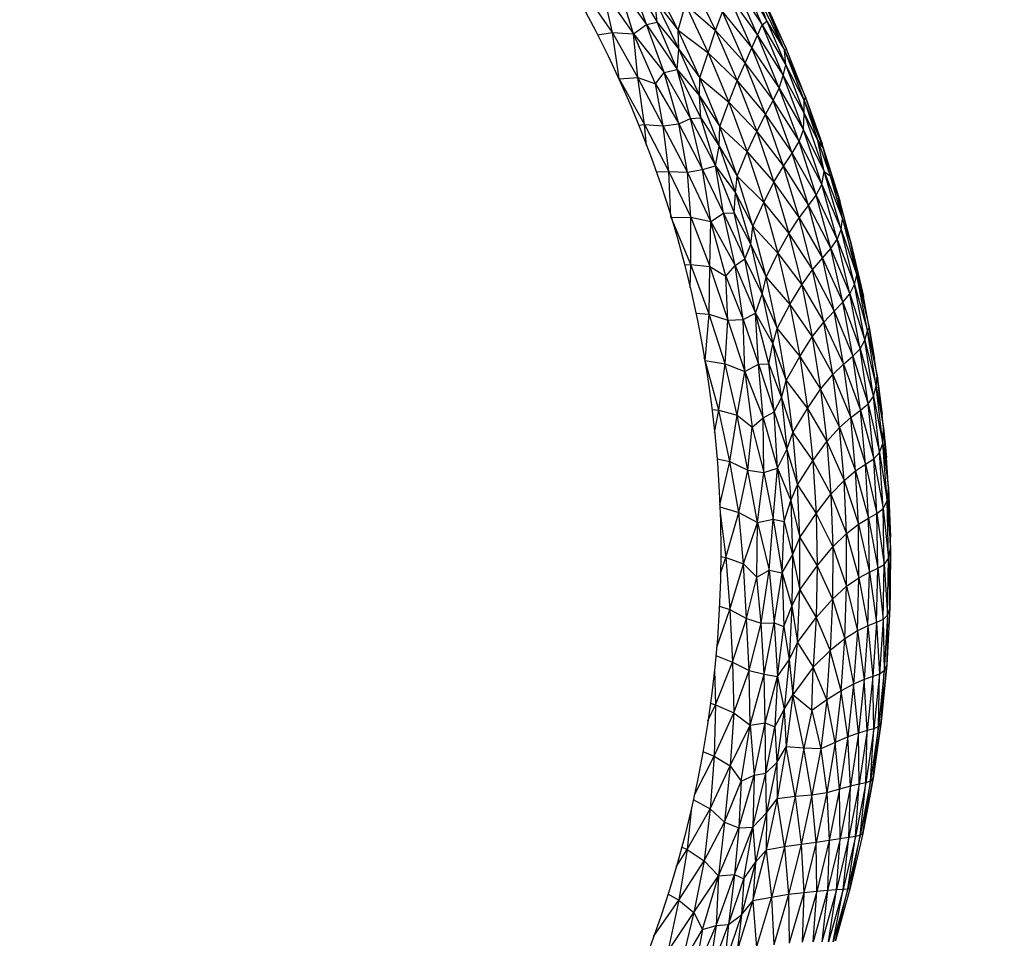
# Paper-space layout '_Inferior' of a CAD drawing. Header units: millimetres. Extents: x -213 to 187, y -200 to 200.
# Tile 13 of 15: x 23 to 105, y -31 to 45. Entities that reach past the tile are written whole.
import ezdxf

# ---------------------------------------------------------------- set-up
doc = ezdxf.new("R2010")
doc.units = ezdxf.units.MM

psp = doc.layouts.new('_Inferior')

# ---------------------------------------------------------------- linework, layer by layer
at = {"color": 7, "linetype": 'Continuous', "lineweight": 25}
for p, q in [((75.441, 44.882), (74.014, 48.891)), ((74.014, 48.891), (76.337, 45.09)), ((79.19, 48.546), (81.193, 44.371)), ((85.061, 44.853), (83.299, 48.972)), ((83.299, 48.972), (85.466, 45.156)), ((72.602, 44.22), (70.173, 47.754)), ((72.602, 44.22), (71.828, 47.72)), ((71.828, 47.72), (74.369, 44.099)), ((74.369, 44.099), (73.11, 48.103)), ((73.11, 48.103), (75.441, 44.882)), ((78.077, 44.423), (76.093, 48.325)), ((84.687, 43.992), (82.811, 48.258)), ((82.811, 48.258), (85.061, 44.853)), ((85.466, 45.156), (84.569, 47.561)), ((84.569, 47.561), (86.919, 42.744)), ((76.337, 45.09), (76.123, 46.911)), ((76.123, 46.911), (78.145, 42.837)), ((76.123, 46.911), (78.077, 44.423)), ((84.218, 42.927), (82.28, 47.305)), ((82.28, 47.305), (84.687, 43.992)), ((87.087, 42.823), (85.149, 47.146)), ((78.077, 44.423), (78.679, 46.559)), ((78.679, 46.559), (80.571, 42.52)), ((78.679, 46.559), (81.193, 44.371)), ((81.193, 44.371), (81.773, 45.937)), ((83.654, 41.665), (81.773, 45.937)), ((81.773, 45.937), (84.218, 42.927)), ((86.919, 42.744), (85.572, 46.019)), ((85.572, 46.019), (87.087, 42.823)), ((75.441, 44.882), (76.337, 45.09)), ((77.981, 41.14), (76.337, 45.09)), ((76.337, 45.09), (78.145, 42.837)), ((85.061, 44.853), (85.466, 45.156)), ((85.466, 45.156), (87.045, 41.494)), ((85.466, 45.156), (86.919, 42.744)), ((74.369, 44.099), (75.441, 44.882)), ((76.909, 40.892), (75.441, 44.882)), ((75.441, 44.882), (77.981, 41.14)), ((78.145, 42.837), (78.077, 44.423)), ((79.889, 40.441), (78.077, 44.423)), ((78.077, 44.423), (80.571, 42.52)), ((80.571, 42.52), (81.193, 44.371)), ((81.193, 44.371), (82.998, 40.186)), ((81.193, 44.371), (83.654, 41.665)), ((84.687, 43.992), (85.061, 44.853)), ((86.816, 40.624), (85.061, 44.853)), ((85.061, 44.853), (87.045, 41.494)), ((71.358, 44.033), (72.602, 44.22)), ((73.171, 40.354), (72.602, 44.22)), ((74.723, 40.479), (72.602, 44.22)), ((72.602, 44.22), (74.369, 44.099)), ((74.723, 40.479), (74.369, 44.099)), ((76.188, 39.934), (74.369, 44.099)), ((74.369, 44.099), (76.909, 40.892)), ((84.218, 42.927), (84.687, 43.992)), ((86.496, 39.587), (84.687, 43.992)), ((84.687, 43.992), (86.816, 40.624)), ((77.981, 41.14), (78.145, 42.837)), ((78.145, 42.837), (79.866, 38.949)), ((78.145, 42.837), (79.889, 40.441)), ((83.654, 41.665), (84.218, 42.927)), ((85.988, 38.548), (84.218, 42.927)), ((84.218, 42.927), (86.496, 39.587)), ((86.919, 42.744), (87.087, 42.823)), ((87.045, 41.494), (86.919, 42.744)), ((86.919, 42.744), (88.567, 38.553)), ((86.919, 42.744), (88.674, 38.825)), ((88.674, 38.825), (87.087, 42.823)), ((79.889, 40.441), (80.571, 42.52)), ((80.571, 42.52), (82.296, 38.419)), ((80.571, 42.52), (82.998, 40.186)), ((76.909, 40.892), (77.981, 41.14)), ((79.091, 37.051), (77.981, 41.14)), ((79.953, 37.116), (77.981, 41.14)), ((77.981, 41.14), (79.866, 38.949)), ((82.998, 40.186), (83.654, 41.665)), ((85.344, 37.381), (83.654, 41.665)), ((83.654, 41.665), (85.988, 38.548)), ((86.816, 40.624), (87.045, 41.494)), ((87.045, 41.494), (88.556, 37.472)), ((87.045, 41.494), (88.567, 38.553)), ((72.995, 40.637), (73.171, 40.354)), ((73.129, 40.344), (73.171, 40.354)), ((73.171, 40.354), (74.723, 40.479)), ((73.186, 40.218), (73.171, 40.354)), ((73.171, 40.354), (75.277, 36.559)), ((75.277, 36.559), (74.723, 40.479)), ((76.829, 36.442), (74.723, 40.479)), ((74.723, 40.479), (76.188, 39.934)), ((76.188, 39.934), (76.909, 40.892)), ((78.122, 36.608), (76.909, 40.892)), ((76.909, 40.892), (79.091, 37.051)), ((79.866, 38.949), (79.889, 40.441)), ((81.533, 36.384), (79.889, 40.441)), ((79.889, 40.441), (82.296, 38.419)), ((82.296, 38.419), (82.998, 40.186)), ((82.998, 40.186), (84.615, 35.981)), ((82.998, 40.186), (85.344, 37.381)), ((86.496, 39.587), (86.816, 40.624)), ((88.521, 36.121), (86.816, 40.624)), ((86.816, 40.624), (88.556, 37.472)), ((76.829, 36.442), (76.188, 39.934)), ((76.188, 39.934), (78.122, 36.608)), ((85.988, 38.548), (86.496, 39.587)), ((88.144, 35.131), (86.496, 39.587)), ((86.496, 39.587), (88.521, 36.121)), ((79.953, 37.116), (79.866, 38.949)), ((79.866, 38.949), (81.498, 34.766)), ((79.866, 38.949), (81.533, 36.384)), ((85.344, 37.381), (85.988, 38.548)), ((87.564, 34.174), (85.988, 38.548)), ((85.988, 38.548), (88.144, 35.131)), ((88.556, 37.472), (88.567, 38.553)), ((88.567, 38.553), (88.674, 38.825)), ((88.567, 38.553), (89.692, 35.222)), ((88.567, 38.553), (90.173, 34.536)), ((90.173, 34.536), (88.674, 38.825)), ((88.674, 38.825), (90.059, 34.941)), ((81.533, 36.384), (82.296, 38.419)), ((82.296, 38.419), (83.833, 34.269)), ((82.296, 38.419), (84.615, 35.981)), ((78.122, 36.608), (79.091, 37.051)), ((79.091, 37.051), (79.953, 37.116)), ((80.106, 32.824), (79.091, 37.051)), ((79.091, 37.051), (81.189, 33.111)), ((81.189, 33.111), (79.953, 37.116)), ((79.953, 37.116), (81.498, 34.766)), ((84.615, 35.981), (85.344, 37.381)), ((86.847, 33.091), (85.344, 37.381)), ((85.344, 37.381), (87.564, 34.174)), ((88.521, 36.121), (88.556, 37.472)), ((88.556, 37.472), (90.242, 32.653)), ((88.556, 37.472), (89.692, 35.222)), ((74.775, 36.494), (75.277, 36.559)), ((75.435, 34.806), (75.277, 36.559)), ((75.277, 36.559), (77.298, 32.655)), ((75.277, 36.559), (76.829, 36.442)), ((76.829, 36.442), (78.122, 36.608)), ((77.298, 32.655), (76.829, 36.442)), ((78.862, 32.585), (76.829, 36.442)), ((78.862, 32.585), (78.122, 36.608)), ((78.122, 36.608), (80.106, 32.824)), ((81.498, 34.766), (81.533, 36.384)), ((82.998, 32.261), (81.533, 36.384)), ((81.533, 36.384), (83.833, 34.269)), ((88.144, 35.131), (88.521, 36.121)), ((90.036, 31.554), (88.521, 36.121)), ((88.521, 36.121), (90.242, 32.653)), ((83.833, 34.269), (84.615, 35.981)), ((84.615, 35.981), (86.049, 31.752)), ((84.615, 35.981), (86.847, 33.091)), ((81.189, 33.111), (81.498, 34.766)), ((81.498, 34.766), (82.841, 30.858)), ((81.498, 34.766), (82.998, 32.261)), ((87.564, 34.174), (88.144, 35.131)), ((89.574, 30.676), (88.144, 35.131)), ((88.144, 35.131), (90.036, 31.554)), ((90.242, 32.653), (89.692, 35.222)), ((89.692, 35.222), (90.741, 32.273)), ((89.692, 35.222), (90.173, 34.536)), ((90.173, 34.536), (90.059, 34.941)), ((91.539, 30.213), (90.059, 34.941)), ((90.741, 32.273), (90.173, 34.536)), ((90.173, 34.536), (91.436, 30.428)), ((90.173, 34.536), (91.539, 30.213)), ((82.998, 32.261), (83.833, 34.269)), ((83.833, 34.269), (85.195, 30.076)), ((83.833, 34.269), (86.049, 31.752)), ((86.847, 33.091), (87.564, 34.174)), ((88.926, 29.804), (87.564, 34.174)), ((87.564, 34.174), (89.574, 30.676)), ((78.862, 32.585), (80.106, 32.824)), ((80.106, 32.824), (81.189, 33.111)), ((80.804, 28.478), (80.106, 32.824)), ((80.106, 32.824), (81.861, 29.178)), ((81.861, 29.178), (81.189, 33.111)), ((81.189, 33.111), (82.738, 29.201)), ((81.189, 33.111), (82.841, 30.858)), ((86.049, 31.752), (86.847, 33.091)), ((88.151, 28.788), (86.847, 33.091)), ((86.847, 33.091), (88.926, 29.804)), ((76.238, 32.61), (77.298, 32.655)), ((77.477, 28.837), (77.298, 32.655)), ((77.298, 32.655), (79.145, 28.847)), ((77.298, 32.655), (78.862, 32.585)), ((79.145, 28.847), (78.862, 32.585)), ((80.804, 28.478), (78.862, 32.585)), ((82.841, 30.858), (82.998, 32.261)), ((84.287, 28.08), (82.998, 32.261)), ((82.998, 32.261), (85.195, 30.076)), ((90.036, 31.554), (90.242, 32.653)), ((91.645, 27.815), (90.242, 32.653)), ((90.242, 32.653), (91.748, 28.697)), ((90.242, 32.653), (90.741, 32.273)), ((90.741, 32.273), (91.748, 28.697)), ((90.741, 32.273), (91.436, 30.428)), ((85.195, 30.076), (86.049, 31.752)), ((86.049, 31.752), (87.293, 27.494)), ((86.049, 31.752), (88.151, 28.788)), ((89.574, 30.676), (90.036, 31.554)), ((91.314, 26.992), (90.036, 31.554)), ((90.036, 31.554), (91.645, 27.815)), ((82.738, 29.201), (82.841, 30.858)), ((82.841, 30.858), (84.115, 26.577)), ((82.841, 30.858), (84.287, 28.08)), ((88.926, 29.804), (89.574, 30.676)), ((90.787, 26.222), (89.574, 30.676)), ((89.574, 30.676), (91.314, 26.992)), ((91.748, 28.697), (91.436, 30.428)), ((91.436, 30.428), (92.488, 26.603)), ((91.436, 30.428), (91.539, 30.213)), ((84.287, 28.08), (85.195, 30.076)), ((85.195, 30.076), (86.381, 25.839)), ((85.195, 30.076), (87.293, 27.494)), ((88.151, 28.788), (88.926, 29.804)), ((90.089, 25.424), (88.926, 29.804)), ((88.926, 29.804), (90.787, 26.222)), ((92.488, 26.603), (91.539, 30.213)), ((77.48, 28.828), (79.145, 28.847)), ((79.145, 24.9), (77.487, 28.806)), ((79.145, 24.9), (79.145, 28.847)), ((79.145, 28.847), (80.701, 24.722)), ((79.145, 28.847), (80.804, 28.478)), ((80.804, 28.478), (81.861, 29.178)), ((81.861, 29.178), (82.738, 29.201)), ((82.822, 24.826), (81.861, 29.178)), ((81.861, 29.178), (83.638, 25.386)), ((83.638, 25.386), (82.738, 29.201)), ((82.738, 29.201), (84.115, 26.577)), ((87.293, 27.494), (88.151, 28.788)), ((89.265, 24.462), (88.151, 28.788)), ((88.151, 28.788), (90.089, 25.424)), ((91.645, 27.815), (91.748, 28.697)), ((91.748, 28.697), (92.958, 24.017)), ((91.748, 28.697), (92.488, 26.603)), ((80.701, 24.722), (80.804, 28.478)), ((82.044, 23.93), (80.804, 28.478)), ((80.804, 28.478), (82.822, 24.826)), ((84.115, 26.577), (84.287, 28.08)), ((85.401, 23.846), (84.287, 28.08)), ((84.287, 28.08), (86.381, 25.839)), ((86.381, 25.839), (87.293, 27.494)), ((87.293, 27.494), (88.357, 23.203)), ((87.293, 27.494), (89.265, 24.462)), ((91.314, 26.992), (91.645, 27.815)), ((92.752, 23.234), (91.645, 27.815)), ((91.645, 27.815), (92.958, 24.017)), ((83.638, 25.386), (84.115, 26.577)), ((84.115, 26.577), (85.077, 22.423)), ((84.115, 26.577), (85.401, 23.846)), ((90.787, 26.222), (91.314, 26.992)), ((92.366, 22.46), (91.314, 26.992)), ((91.314, 26.992), (92.752, 23.234)), ((92.958, 24.017), (92.488, 26.603)), ((92.488, 26.603), (93.507, 22.23)), ((92.488, 26.603), (92.847, 25.081)), ((85.401, 23.846), (86.381, 25.839)), ((86.381, 25.839), (87.381, 21.563)), ((86.381, 25.839), (88.357, 23.203)), ((89.265, 24.462), (90.089, 25.424)), ((90.089, 25.424), (90.787, 26.222)), ((91.058, 21.025), (90.089, 25.424)), ((90.089, 25.424), (91.794, 21.756)), ((91.794, 21.756), (90.787, 26.222)), ((90.787, 26.222), (92.366, 22.46)), ((78.595, 24.874), (79.145, 24.9)), ((79.064, 22.979), (79.145, 24.9)), ((80.655, 20.765), (79.145, 24.9)), ((79.145, 24.9), (80.701, 24.722)), ((80.655, 20.765), (80.701, 24.722)), ((80.701, 24.722), (82.204, 20.254)), ((80.701, 24.722), (82.044, 23.93)), ((82.044, 23.93), (82.822, 24.826)), ((82.822, 24.826), (83.638, 25.386)), ((83.486, 20.312), (82.822, 24.826)), ((82.822, 24.826), (84.527, 20.85)), ((84.527, 20.85), (83.638, 25.386)), ((83.638, 25.386), (85.077, 22.423)), ((93.507, 22.23), (92.847, 25.081)), ((82.204, 20.254), (82.044, 23.93)), ((82.044, 23.93), (83.486, 20.312)), ((85.077, 22.423), (85.401, 23.846)), ((86.324, 19.57), (85.401, 23.846)), ((85.401, 23.846), (87.381, 21.563)), ((88.357, 23.203), (89.265, 24.462)), ((90.192, 20.111), (89.265, 24.462)), ((89.265, 24.462), (91.058, 21.025)), ((92.752, 23.234), (92.958, 24.017)), ((93.847, 19.376), (92.958, 24.017)), ((92.958, 24.017), (93.972, 19.66)), ((92.958, 24.017), (93.507, 22.23)), ((87.381, 21.563), (88.357, 23.203)), ((88.357, 23.203), (89.235, 18.88)), ((88.357, 23.203), (90.192, 20.111)), ((92.366, 22.46), (92.752, 23.234)), ((93.625, 18.601), (92.752, 23.234)), ((92.752, 23.234), (93.847, 19.376)), ((84.527, 20.85), (85.077, 22.423)), ((85.077, 22.423), (85.946, 18.298)), ((85.077, 22.423), (86.324, 19.57)), ((91.794, 21.756), (92.366, 22.46)), ((93.221, 17.885), (92.366, 22.46)), ((92.366, 22.46), (93.625, 18.601)), ((93.972, 19.66), (93.507, 22.23)), ((86.324, 19.57), (87.381, 21.563)), ((87.381, 21.563), (88.201, 17.251)), ((87.381, 21.563), (89.235, 18.88)), ((91.058, 21.025), (91.794, 21.756)), ((92.611, 17.268), (91.794, 21.756)), ((91.794, 21.756), (93.221, 17.885)), ((79.544, 20.846), (80.655, 20.765)), ((80.335, 16.907), (80.655, 20.765)), ((81.998, 16.629), (80.655, 20.765)), ((80.655, 20.765), (82.204, 20.254)), ((83.486, 20.312), (84.527, 20.85)), ((84.768, 16.615), (84.527, 20.85)), ((85.63, 16.637), (84.527, 20.85)), ((84.527, 20.85), (85.946, 18.298)), ((90.192, 20.111), (91.058, 21.025)), ((91.84, 16.604), (91.058, 21.025)), ((91.058, 21.025), (92.611, 17.268)), ((81.998, 16.629), (82.204, 20.254)), ((82.204, 20.254), (83.486, 20.312)), ((82.204, 20.254), (83.623, 15.979)), ((83.623, 15.979), (83.486, 20.312)), ((83.486, 20.312), (84.768, 16.615)), ((89.235, 18.88), (90.192, 20.111)), ((90.94, 15.734), (90.192, 20.111)), ((90.192, 20.111), (91.84, 16.604)), ((85.946, 18.298), (86.324, 19.57)), ((87.072, 15.257), (86.324, 19.57)), ((86.324, 19.57), (88.201, 17.251)), ((88.201, 17.251), (89.235, 18.88)), ((89.235, 18.88), (89.936, 14.529)), ((89.235, 18.88), (90.94, 15.734)), ((93.625, 18.601), (93.847, 19.376)), ((93.847, 19.376), (93.972, 19.66)), ((94.568, 14.779), (93.847, 19.376)), ((93.847, 19.376), (94.636, 15.63)), ((94.636, 15.63), (93.972, 19.66)), ((93.972, 19.66), (94.426, 17.025)), ((85.63, 16.637), (85.946, 18.298)), ((85.946, 18.298), (86.69, 13.808)), ((85.946, 18.298), (87.072, 15.257)), ((93.221, 17.885), (93.625, 18.601)), ((94.335, 13.922), (93.625, 18.601)), ((93.625, 18.601), (94.568, 14.779)), ((87.072, 15.257), (88.201, 17.251)), ((88.201, 17.251), (88.838, 12.911)), ((88.201, 17.251), (89.936, 14.529)), ((91.84, 16.604), (92.611, 17.268)), ((92.611, 17.268), (93.221, 17.885)), ((93.244, 12.77), (92.611, 17.268)), ((92.611, 17.268), (93.885, 13.299)), ((93.885, 13.299), (93.221, 17.885)), ((93.221, 17.885), (94.335, 13.922)), ((80.335, 16.907), (80.255, 17.141)), ((80.295, 16.907), (80.335, 16.907)), ((80.316, 16.782), (80.335, 16.907)), ((81.453, 12.766), (80.335, 16.907)), ((80.335, 16.907), (81.998, 16.629)), ((81.453, 12.766), (81.998, 16.629)), ((82.99, 12.35), (81.998, 16.629)), ((81.998, 16.629), (83.623, 15.979)), ((83.623, 15.979), (84.768, 16.615)), ((84.768, 16.615), (85.63, 16.637)), ((85.16, 12.13), (84.768, 16.615)), ((84.768, 16.615), (86.057, 12.624)), ((86.057, 12.624), (85.63, 16.637)), ((85.63, 16.637), (86.69, 13.808)), ((90.94, 15.734), (91.84, 16.604)), ((92.439, 12.168), (91.84, 16.604)), ((91.84, 16.604), (93.244, 12.77)), ((94.636, 15.63), (94.426, 17.025)), ((82.99, 12.35), (83.623, 15.979)), ((83.623, 15.979), (84.245, 11.359)), ((83.623, 15.979), (85.16, 12.13)), ((89.936, 14.529), (90.94, 15.734)), ((91.5, 11.336), (90.94, 15.734)), ((90.94, 15.734), (92.439, 12.168)), ((94.568, 14.779), (94.636, 15.63)), ((95.166, 11.309), (94.636, 15.63)), ((94.636, 15.63), (95.056, 12.401)), ((86.69, 13.808), (87.072, 15.257)), ((87.629, 10.917), (87.072, 15.257)), ((87.072, 15.257), (88.838, 12.911)), ((94.335, 13.922), (94.568, 14.779)), ((95.117, 10.006), (94.568, 14.779)), ((94.568, 14.779), (95.166, 11.309)), ((88.838, 12.911), (89.936, 14.529)), ((89.936, 14.529), (90.455, 10.155)), ((89.936, 14.529), (91.5, 11.336)), ((86.057, 12.624), (86.69, 13.808)), ((86.69, 13.808), (87.114, 9.502)), ((86.69, 13.808), (87.629, 10.917)), ((93.244, 12.77), (93.885, 13.299)), ((93.885, 13.299), (94.335, 13.922)), ((94.354, 8.722), (93.885, 13.299)), ((93.885, 13.299), (94.838, 9.243)), ((94.838, 9.243), (94.335, 13.922)), ((94.335, 13.922), (95.117, 10.006)), ((80.895, 12.819), (81.453, 12.766)), ((81.111, 10.925), (81.453, 12.766)), ((82.38, 8.492), (81.453, 12.766)), ((81.453, 12.766), (82.99, 12.35)), ((82.38, 8.492), (82.99, 12.35)), ((83.871, 7.773), (82.99, 12.35)), ((82.99, 12.35), (84.245, 11.359)), ((85.16, 12.13), (86.057, 12.624)), ((86.347, 7.933), (86.057, 12.624)), ((86.057, 12.624), (87.114, 9.502)), ((87.629, 10.917), (88.838, 12.911)), ((88.838, 12.911), (89.292, 8.549)), ((88.838, 12.911), (90.455, 10.155)), ((92.439, 12.168), (93.244, 12.77)), ((93.682, 8.274), (93.244, 12.77)), ((93.244, 12.77), (94.354, 8.722)), ((95.166, 11.309), (95.056, 12.401)), ((84.245, 11.359), (85.16, 12.13)), ((85.195, 7.591), (85.16, 12.13)), ((85.16, 12.13), (86.347, 7.933)), ((91.5, 11.336), (92.439, 12.168)), ((92.847, 7.722), (92.439, 12.168)), ((92.439, 12.168), (93.682, 8.274)), ((83.871, 7.773), (84.245, 11.359)), ((84.245, 11.359), (85.195, 7.591)), ((87.114, 9.502), (87.629, 10.917)), ((88.006, 6.556), (87.629, 10.917)), ((87.629, 10.917), (89.292, 8.549)), ((90.455, 10.155), (91.5, 11.336)), ((91.886, 6.925), (91.5, 11.336)), ((91.5, 11.336), (92.847, 7.722)), ((95.117, 10.006), (95.166, 11.309)), ((95.578, 6.269), (95.166, 11.309)), ((95.166, 11.309), (95.414, 8.846)), ((89.292, 8.549), (90.455, 10.155)), ((90.455, 10.155), (90.787, 5.767)), ((90.455, 10.155), (91.886, 6.925)), ((94.838, 9.243), (95.117, 10.006)), ((95.46, 5.234), (95.117, 10.006)), ((95.117, 10.006), (95.578, 6.269)), ((86.347, 7.933), (87.114, 9.502)), ((87.114, 9.502), (87.445, 5.258)), ((87.114, 9.502), (88.006, 6.556)), ((94.354, 8.722), (94.838, 9.243)), ((95.14, 4.576), (94.838, 9.243)), ((94.838, 9.243), (95.46, 5.234)), ((81.315, 8.713), (82.38, 8.492)), ((81.546, 4.901), (82.38, 8.492)), ((83.131, 4.267), (82.38, 8.492)), ((82.38, 8.492), (83.871, 7.773)), ((88.006, 6.556), (89.292, 8.549)), ((89.292, 8.549), (89.559, 4.175)), ((89.292, 8.549), (90.787, 5.767)), ((92.847, 7.722), (93.682, 8.274)), ((93.682, 8.274), (94.354, 8.722)), ((93.93, 3.78), (93.682, 8.274)), ((93.682, 8.274), (94.621, 4.162)), ((94.621, 4.162), (94.354, 8.722)), ((94.354, 8.722), (95.14, 4.576)), ((95.578, 6.269), (95.414, 8.846)), ((83.131, 4.267), (83.871, 7.773)), ((84.684, 3.425), (83.871, 7.773)), ((83.871, 7.773), (85.195, 7.591)), ((84.684, 3.425), (85.195, 7.591)), ((85.195, 7.591), (86.347, 7.933)), ((85.195, 7.591), (85.984, 3.693)), ((85.984, 3.693), (86.347, 7.933)), ((86.347, 7.933), (86.889, 3.51)), ((86.347, 7.933), (87.445, 5.258)), ((91.886, 6.925), (92.847, 7.722)), ((93.08, 3.271), (92.847, 7.722)), ((92.847, 7.722), (93.93, 3.78)), ((87.445, 5.258), (88.006, 6.556)), ((88.193, 2.184), (88.006, 6.556)), ((88.006, 6.556), (89.559, 4.175)), ((90.787, 5.767), (91.886, 6.925)), ((92.08, 2.509), (91.886, 6.925)), ((91.886, 6.925), (93.08, 3.271)), ((89.559, 4.175), (90.787, 5.767)), ((90.787, 5.767), (90.94, 1.383)), ((90.787, 5.767), (92.08, 2.509)), ((95.46, 5.234), (95.578, 6.269)), ((95.746, 1.304), (95.578, 6.269)), ((95.578, 6.269), (95.739, 2.192)), ((86.889, 3.51), (87.445, 5.258)), ((87.445, 5.258), (87.594, 0.711)), ((87.445, 5.258), (88.193, 2.184)), ((95.14, 4.576), (95.46, 5.234)), ((95.586, 0.42), (95.46, 5.234)), ((95.46, 5.234), (95.746, 1.304)), ((81.553, 4.717), (83.131, 4.267)), ((81.571, 4.22), (82.04, 0.514)), ((82.04, 0.514), (83.131, 4.267)), ((83.509, -0.017), (83.131, 4.267)), ((83.131, 4.267), (84.684, 3.425)), ((88.193, 2.184), (89.559, 4.175)), ((89.559, 4.175), (89.647, -0.188)), ((89.559, 4.175), (90.94, 1.383)), ((93.93, 3.78), (94.621, 4.162)), ((94.621, 4.162), (95.14, 4.576)), ((94.701, -0.381), (94.621, 4.162)), ((94.621, 4.162), (95.235, -0.067)), ((95.235, -0.067), (95.14, 4.576)), ((95.14, 4.576), (95.586, 0.42)), ((83.509, -0.017), (84.684, 3.425)), ((84.615, -1.121), (84.684, 3.425)), ((84.684, 3.425), (85.984, 3.693)), ((84.684, 3.425), (85.664, -0.546)), ((85.664, -0.546), (85.984, 3.693)), ((85.984, 3.693), (86.747, -0.766)), ((85.984, 3.693), (86.889, 3.51)), ((86.747, -0.766), (86.889, 3.51)), ((86.889, 3.51), (87.594, 0.711)), ((93.08, 3.271), (93.93, 3.78)), ((93.995, -0.708), (93.93, 3.78)), ((93.93, 3.78), (94.701, -0.381)), ((90.94, 1.383), (92.08, 2.509)), ((92.08, 2.509), (93.08, 3.271)), ((92.099, -1.893), (92.08, 2.509)), ((92.08, 2.509), (93.122, -1.176)), ((93.122, -1.176), (93.08, 3.271)), ((93.08, 3.271), (93.995, -0.708)), ((87.594, 0.711), (88.193, 2.184)), ((88.193, -2.192), (88.193, 2.184)), ((88.193, 2.184), (89.647, -0.188)), ((95.746, 1.304), (95.739, 2.192)), ((89.647, -0.188), (90.94, 1.383)), ((90.94, 1.383), (90.913, -2.967)), ((90.94, 1.383), (92.099, -1.893)), ((95.586, 0.42), (95.746, 1.304)), ((95.704, -3.672), (95.746, 1.304)), ((95.746, 1.304), (95.727, -2.32)), ((81.603, -0.835), (82.04, 0.514)), ((81.621, 0.603), (82.04, 0.514)), ((82.04, 0.514), (82.383, -3.813)), ((82.04, 0.514), (83.509, -0.017)), ((86.747, -0.766), (87.594, 0.711)), ((87.594, 0.711), (87.552, -3.54)), ((87.594, 0.711), (88.193, -2.192)), ((95.235, -0.067), (95.586, 0.42)), ((95.51, -4.306), (95.586, 0.42)), ((95.586, 0.42), (95.704, -3.672)), ((82.383, -3.813), (83.509, -0.017)), ((83.753, -4.563), (83.509, -0.017)), ((83.509, -0.017), (84.615, -1.121)), ((84.615, -1.121), (85.664, -0.546)), ((84.993, -4.948), (85.664, -0.546)), ((85.664, -0.546), (86.061, -4.945)), ((85.664, -0.546), (86.747, -0.766)), ((86.061, -4.945), (86.747, -0.766)), ((86.747, -0.766), (86.877, -5.246)), ((86.747, -0.766), (87.552, -3.54)), ((88.193, -2.192), (89.647, -0.188)), ((89.647, -0.188), (89.555, -4.492)), ((89.647, -0.188), (90.913, -2.967)), ((93.122, -1.176), (93.995, -0.708)), ((93.873, -5.187), (93.995, -0.708)), ((93.995, -0.708), (94.701, -0.381)), ((93.995, -0.708), (94.59, -4.906)), ((94.59, -4.906), (94.701, -0.381)), ((94.701, -0.381), (95.235, -0.067)), ((94.701, -0.381), (95.14, -4.66)), ((95.14, -4.66), (95.235, -0.067)), ((95.235, -0.067), (95.51, -4.306)), ((83.753, -4.563), (84.615, -1.121)), ((84.993, -4.948), (84.615, -1.121)), ((92.099, -1.893), (93.122, -1.176)), ((92.992, -5.61), (93.122, -1.176)), ((93.122, -1.176), (93.873, -5.187)), ((87.552, -3.54), (88.193, -2.192)), ((88.006, -6.564), (88.193, -2.192)), ((88.193, -2.192), (89.555, -4.492)), ((90.913, -2.967), (92.099, -1.893)), ((91.947, -6.262), (92.099, -1.893)), ((92.099, -1.893), (92.992, -5.61)), ((95.727, -2.32), (95.704, -3.672)), ((89.555, -4.492), (90.913, -2.967)), ((90.913, -2.967), (90.738, -7.229)), ((90.913, -2.967), (91.947, -6.262)), ((81.282, -6.954), (82.383, -3.813)), ((81.51, -3.545), (82.383, -3.813)), ((82.383, -3.813), (82.608, -8.205)), ((82.383, -3.813), (83.753, -4.563)), ((86.877, -5.246), (87.552, -3.54)), ((87.552, -3.54), (87.304, -8.024)), ((87.552, -3.54), (88.006, -6.564)), ((95.704, -3.672), (95.437, -8.451)), ((95.704, -3.672), (95.51, -4.306)), ((82.608, -8.205), (83.753, -4.563)), ((83.997, -8.915), (83.753, -4.563)), ((83.753, -4.563), (84.993, -4.948)), ((88.006, -6.564), (89.555, -4.492)), ((89.555, -4.492), (89.322, -8.619)), ((89.555, -4.492), (90.738, -7.229)), ((94.59, -4.906), (93.873, -5.187)), ((94.59, -4.906), (94.293, -9.413)), ((95.14, -4.66), (94.59, -4.906)), ((94.59, -4.906), (94.846, -9.215)), ((95.14, -4.66), (94.846, -9.215)), ((95.51, -4.306), (95.14, -4.66)), ((95.14, -4.66), (95.227, -8.943)), ((95.51, -4.306), (95.227, -8.943)), ((95.51, -4.306), (95.437, -8.451)), ((83.997, -8.915), (84.993, -4.948)), ((84.993, -4.948), (86.061, -4.945)), ((85.233, -9.214), (84.993, -4.948)), ((85.233, -9.214), (86.061, -4.945)), ((86.061, -4.945), (86.335, -9.402)), ((86.061, -4.945), (86.877, -5.246)), ((86.335, -9.402), (86.877, -5.246)), ((86.877, -5.246), (87.304, -8.024)), ((92.992, -5.61), (91.947, -6.262)), ((92.992, -5.61), (92.683, -10.026)), ((93.873, -5.187), (92.992, -5.61)), ((92.992, -5.61), (93.572, -9.655)), ((93.873, -5.187), (93.572, -9.655)), ((93.873, -5.187), (94.293, -9.413)), ((91.947, -6.262), (90.738, -7.229)), ((91.642, -10.587), (91.947, -6.262)), ((91.947, -6.262), (92.683, -10.026)), ((87.304, -8.024), (88.006, -6.564)), ((87.629, -10.925), (88.006, -6.564)), ((88.006, -6.564), (89.322, -8.619)), ((90.738, -7.229), (89.322, -8.619)), ((90.463, -11.355), (90.738, -7.229)), ((91.642, -10.587), (90.738, -7.229)), ((81.221, -7.642), (82.608, -8.205)), ((86.335, -9.402), (87.304, -8.024)), ((87.304, -8.024), (86.904, -12.136)), ((87.304, -8.024), (87.629, -10.925)), ((81.101, -8.86), (81.186, -11.762)), ((81.186, -11.762), (82.608, -8.205)), ((82.608, -8.205), (82.708, -12.435)), ((82.608, -8.205), (83.997, -8.915)), ((82.708, -12.435), (83.997, -8.915)), ((84.066, -13.458), (83.997, -8.915)), ((83.997, -8.915), (85.233, -9.214)), ((89.322, -8.619), (87.629, -10.925)), ((89.204, -12.229), (89.322, -8.619)), ((90.463, -11.355), (89.322, -8.619)), ((95.227, -8.943), (94.747, -13.551)), ((95.227, -8.943), (94.846, -9.215)), ((95.437, -8.451), (94.964, -13.184)), ((94.964, -13.184), (95.227, -8.943)), ((95.029, -12.598), (95.437, -8.451)), ((95.437, -8.451), (95.227, -8.943)), ((84.066, -13.458), (85.233, -9.214)), ((85.317, -13.259), (85.233, -9.214)), ((85.233, -9.214), (86.335, -9.402)), ((85.317, -13.259), (86.335, -9.402)), ((86.335, -9.402), (86.126, -13.602)), ((86.335, -9.402), (86.904, -12.136)), ((93.572, -9.655), (92.683, -10.026)), ((93.572, -9.655), (93.087, -14.108)), ((94.293, -9.413), (93.572, -9.655)), ((93.808, -13.904), (93.572, -9.655)), ((94.293, -9.413), (93.808, -13.904)), ((94.846, -9.215), (94.293, -9.413)), ((94.365, -13.75), (94.293, -9.413)), ((94.846, -9.215), (94.365, -13.75)), ((94.747, -13.551), (94.846, -9.215)), ((91.642, -10.587), (90.463, -11.355)), ((91.642, -10.587), (91.146, -14.885)), ((92.683, -10.026), (91.642, -10.587)), ((92.195, -14.424), (91.642, -10.587)), ((92.683, -10.026), (92.195, -14.424)), ((93.087, -14.108), (92.683, -10.026)), ((86.904, -12.136), (87.629, -10.925)), ((87.629, -10.925), (87.072, -15.265)), ((88.536, -15.379), (87.629, -10.925)), ((89.204, -12.229), (87.629, -10.925)), ((90.463, -11.355), (89.204, -12.229)), ((90.463, -11.355), (89.94, -15.417)), ((91.146, -14.885), (90.463, -11.355)), ((80.559, -13.091), (81.186, -11.762)), ((80.768, -11.629), (81.186, -11.762)), ((81.186, -11.762), (81.071, -16.026)), ((81.186, -11.762), (82.708, -12.435)), ((86.126, -13.602), (86.904, -12.136)), ((86.904, -12.136), (86.29, -16.561)), ((86.904, -12.136), (87.072, -15.265)), ((89.204, -12.229), (88.536, -15.379)), ((89.204, -12.229), (89.94, -15.417)), ((81.071, -16.026), (82.708, -12.435)), ((82.708, -12.435), (82.41, -16.832)), ((82.708, -12.435), (84.066, -13.458)), ((95.029, -12.598), (94.964, -13.184)), ((82.41, -16.832), (84.066, -13.458)), ((83.31, -18.111), (84.066, -13.458)), ((84.066, -13.458), (85.317, -13.259)), ((84.066, -13.458), (84.39, -17.618)), ((84.39, -17.618), (85.317, -13.259)), ((85.366, -17.448), (85.317, -13.259)), ((85.317, -13.259), (86.126, -13.602)), ((85.366, -17.448), (86.126, -13.602)), ((86.126, -13.602), (86.29, -16.561)), ((93.808, -13.904), (93.087, -14.108)), ((93.808, -13.904), (93.141, -18.37)), ((94.365, -13.75), (93.698, -18.257)), ((93.698, -18.257), (93.808, -13.904)), ((94.365, -13.75), (93.808, -13.904)), ((94.747, -13.551), (94.079, -18.126)), ((94.079, -18.126), (94.365, -13.75)), ((94.964, -13.184), (94.297, -17.868)), ((94.297, -17.868), (94.747, -13.551)), ((94.747, -13.551), (94.365, -13.75)), ((94.373, -17.374), (94.964, -13.184)), ((94.964, -13.184), (94.747, -13.551)), ((92.195, -14.424), (91.146, -14.885)), ((92.195, -14.424), (91.512, -18.78)), ((93.087, -14.108), (92.195, -14.424)), ((92.416, -18.532), (92.195, -14.424)), ((93.087, -14.108), (92.416, -18.532)), ((93.141, -18.37), (93.087, -14.108)), ((86.29, -16.561), (87.072, -15.265)), ((87.072, -15.265), (86.324, -19.578)), ((87.827, -19.398), (87.072, -15.265)), ((88.536, -15.379), (87.072, -15.265)), ((88.536, -15.379), (87.827, -19.398)), ((89.2, -19.292), (88.536, -15.379)), ((89.94, -15.417), (88.536, -15.379)), ((89.94, -15.417), (89.2, -19.292)), ((91.146, -14.885), (89.94, -15.417)), ((89.94, -15.417), (90.444, -19.095)), ((91.146, -14.885), (90.444, -19.095)), ((91.512, -18.78), (91.146, -14.885)), ((79.41, -19.304), (81.071, -16.026)), ((80.137, -15.653), (81.071, -16.026)), ((81.071, -16.026), (80.732, -20.415)), ((81.071, -16.026), (82.41, -16.832)), ((80.732, -20.415), (82.41, -16.832)), ((82.41, -16.832), (81.929, -21.523)), ((82.41, -16.832), (83.31, -18.111)), ((85.366, -17.448), (86.29, -16.561)), ((86.29, -16.561), (85.443, -20.739)), ((86.29, -16.561), (86.324, -19.578)), ((83.123, -22.002), (84.39, -17.618)), ((83.31, -18.111), (84.39, -17.618)), ((84.291, -21.944), (85.366, -17.448)), ((84.39, -17.618), (84.291, -21.944)), ((84.39, -17.618), (85.366, -17.448)), ((85.443, -20.739), (85.366, -17.448)), ((94.297, -17.868), (93.438, -22.475)), ((93.515, -22.086), (94.297, -17.868)), ((94.297, -17.868), (94.079, -18.126)), ((94.373, -17.374), (94.297, -17.868)), ((81.929, -21.523), (83.31, -18.111)), ((83.31, -18.111), (83.123, -22.002)), ((91.512, -18.78), (90.444, -19.095)), ((91.512, -18.78), (90.65, -23.066)), ((92.416, -18.532), (91.512, -18.78)), ((91.558, -22.908), (91.512, -18.78)), ((92.416, -18.532), (91.558, -22.908)), ((93.141, -18.37), (92.29, -22.797)), ((92.29, -22.797), (92.416, -18.532)), ((93.141, -18.37), (92.416, -18.532)), ((93.698, -18.257), (92.843, -22.722)), ((92.843, -22.722), (93.141, -18.37)), ((93.698, -18.257), (93.141, -18.37)), ((94.079, -18.126), (93.225, -22.643)), ((93.225, -22.643), (93.698, -18.257)), ((93.438, -22.475), (94.079, -18.126)), ((94.079, -18.126), (93.698, -18.257)), ((79.333, -19.651), (80.732, -20.415)), ((86.324, -19.578), (85.401, -23.854)), ((85.443, -20.739), (86.324, -19.578)), ((87.827, -19.398), (86.324, -19.578)), ((86.93, -23.579), (86.324, -19.578)), ((87.827, -19.398), (86.93, -23.579)), ((89.2, -19.292), (87.827, -19.398)), ((87.827, -19.398), (88.323, -23.386)), ((89.2, -19.292), (88.323, -23.386)), ((90.444, -19.095), (89.2, -19.292)), ((89.566, -23.229), (89.2, -19.292)), ((90.444, -19.095), (89.566, -23.229)), ((90.444, -19.095), (90.65, -23.066)), ((79.188, -20.289), (78.84, -23.794)), ((78.84, -23.794), (80.732, -20.415)), ((80.732, -20.415), (80.24, -24.736)), ((80.732, -20.415), (81.929, -21.523)), ((84.291, -21.944), (85.443, -20.739)), ((85.443, -20.739), (84.523, -24.855)), ((85.443, -20.739), (85.401, -23.854)), ((80.24, -24.736), (81.929, -21.523)), ((81.929, -21.523), (81.445, -26.001)), ((81.445, -26.001), (83.123, -22.002)), ((81.929, -21.523), (83.123, -22.002)), ((82.753, -25.896), (84.291, -21.944)), ((83.123, -22.002), (82.753, -25.896)), ((83.123, -22.002), (84.291, -21.944)), ((83.551, -26.236), (84.291, -21.944)), ((84.291, -21.944), (84.523, -24.855)), ((93.515, -22.086), (93.438, -22.475)), ((91.558, -22.908), (90.52, -27.226)), ((91.558, -22.908), (90.65, -23.066)), ((92.29, -22.797), (91.256, -27.171)), ((91.256, -27.171), (91.558, -22.908)), ((92.29, -22.797), (91.558, -22.908)), ((92.843, -22.722), (91.809, -27.136)), ((91.809, -27.136), (92.29, -22.797)), ((93.225, -22.643), (92.187, -27.095)), ((92.187, -27.095), (92.843, -22.722)), ((92.843, -22.722), (92.29, -22.797)), ((93.438, -22.475), (92.401, -26.984)), ((92.401, -26.984), (93.225, -22.643)), ((93.225, -22.643), (92.843, -22.722)), ((93.438, -22.475), (93.225, -22.643)), ((78.367, -23.574), (78.84, -23.794)), ((86.93, -23.579), (85.401, -23.854)), ((86.93, -23.579), (85.859, -27.788)), ((88.323, -23.386), (86.93, -23.579)), ((86.93, -23.579), (87.27, -27.561)), ((88.323, -23.386), (87.27, -27.561)), ((89.566, -23.229), (88.323, -23.386)), ((88.323, -23.386), (88.525, -27.407)), ((89.566, -23.229), (88.525, -27.407)), ((90.65, -23.066), (89.566, -23.229)), ((89.612, -27.302), (89.566, -23.229)), ((90.65, -23.066), (89.612, -27.302)), ((90.65, -23.066), (90.52, -27.226)), ((77.904, -25.238), (78.84, -23.794)), ((78.84, -23.794), (78.145, -28.026)), ((78.84, -23.794), (80.24, -24.736)), ((84.287, -28.088), (85.401, -23.854)), ((84.523, -24.855), (85.401, -23.854)), ((85.401, -23.854), (85.859, -27.788)), ((78.145, -28.026), (80.24, -24.736)), ((80.24, -24.736), (79.37, -29.041)), ((80.24, -24.736), (81.445, -26.001)), ((84.523, -24.855), (83.341, -29.248)), ((83.551, -26.236), (84.523, -24.855)), ((84.523, -24.855), (84.287, -28.088)), ((79.37, -29.041), (81.445, -26.001)), ((80.098, -30.462), (81.445, -26.001)), ((81.254, -30.141), (82.753, -25.896)), ((81.445, -26.001), (81.254, -30.141)), ((81.445, -26.001), (82.753, -25.896)), ((82.753, -25.896), (82.277, -30.063)), ((82.753, -25.896), (83.551, -26.236)), ((82.277, -30.063), (83.551, -26.236)), ((83.551, -26.236), (83.341, -29.248)), ((92.401, -26.984), (91.18, -31.408)), ((92.401, -26.984), (92.187, -27.095)), ((77.223, -27.495), (78.145, -28.026)), ((85.859, -27.788), (84.287, -28.088)), ((84.6, -31.973), (85.859, -27.788)), ((87.27, -27.561), (85.859, -27.788)), ((85.859, -27.788), (86.038, -31.743)), ((87.27, -27.561), (86.038, -31.743)), ((88.525, -27.407), (87.27, -27.561)), ((87.27, -27.561), (87.304, -31.595)), ((88.525, -27.407), (87.304, -31.595)), ((89.612, -27.302), (88.399, -31.518)), ((88.525, -27.407), (88.399, -31.518)), ((89.612, -27.302), (88.525, -27.407)), ((90.52, -27.226), (89.311, -31.49)), ((89.311, -31.49), (89.612, -27.302)), ((90.52, -27.226), (89.612, -27.302)), ((91.256, -27.171), (90.043, -31.487)), ((90.52, -27.226), (90.043, -31.487)), ((91.256, -27.171), (90.52, -27.226)), ((91.809, -27.136), (90.6, -31.49)), ((90.6, -31.49), (91.256, -27.171)), ((92.187, -27.095), (90.974, -31.48)), ((90.974, -31.48), (91.809, -27.136)), ((91.18, -31.408), (92.187, -27.095)), ((91.809, -27.136), (91.256, -27.171)), ((92.187, -27.095), (91.809, -27.136)), ((76.024, -31.05), (78.145, -28.026)), ((78.145, -28.026), (77.214, -32.3)), ((78.145, -28.026), (79.37, -29.041)), ((82.998, -32.269), (84.287, -28.088)), ((83.341, -29.248), (84.287, -28.088)), ((84.287, -28.088), (84.6, -31.973)), ((77.214, -32.3), (79.37, -29.041)), ((79.37, -29.041), (78.275, -33.572)), ((79.37, -29.041), (80.098, -30.462)), ((83.341, -29.248), (81.941, -33.343)), ((82.277, -30.063), (83.341, -29.248)), ((83.341, -29.248), (82.998, -32.269)), ((79.408, -34.288), (81.254, -30.141)), ((80.098, -30.462), (81.254, -30.141)), ((80.59, -34.453), (82.277, -30.063)), ((81.254, -30.141), (80.59, -34.453)), ((81.254, -30.141), (82.277, -30.063)), ((82.277, -30.063), (81.941, -33.343)), ((78.275, -33.572), (80.098, -30.462)), ((80.098, -30.462), (79.408, -34.288))]:
    psp.add_line(p, q, dxfattribs=at)
psp.add_circle((-13.378, 1.081), 95, dxfattribs=at)
for points in [[(-12.825, -199.694), (-9.407, -199.643), (-2.396, -199.539), (8.362, -198.664), (19.602, -197.163), (31.298, -194.893), (42.69, -191.953), (53.704, -188.413), (64.277, -184.355), (75.002, -179.511), (85.815, -173.825), (96.638, -167.245), (107.382, -159.723), (117.947, -151.225), (128.221, -141.726), (138.081, -131.217), (147.4, -119.706), (156.042, -107.223), (163.874, -93.818), (170.766, -79.564), (176.595, -64.561), (181.252, -48.925), (184.648, -32.797), (186.713, -16.332), (187.406, 0.306), (186.713, 16.944), (184.648, 33.41), (181.252, 49.538), (176.595, 65.173), (170.766, 80.177), (163.874, 94.43), (156.042, 107.835), (147.4, 120.319), (138.081, 131.83), (128.221, 142.339), (117.947, 151.838), (107.382, 160.336), (96.638, 167.857), (85.815, 174.438), (75.002, 180.124), (64.277, 184.967), (53.704, 189.025), (42.69, 192.566), (31.298, 195.505), (19.602, 197.776), (8.362, 199.276), (-2.396, 200.151), (-9.407, 200.256), (-12.825, 200.306)], [(-12.825, 196.306), (-9.475, 196.257), (-2.605, 196.154), (7.938, 195.297), (18.953, 193.827), (30.415, 191.601), (41.58, 188.721), (52.374, 185.251), (62.735, 181.274), (73.246, 176.527), (83.842, 170.955), (94.448, 164.506), (104.978, 157.135), (115.332, 148.807), (125.4, 139.498), (135.063, 129.199), (144.195, 117.919), (152.665, 105.685), (160.34, 92.548), (167.094, 78.58), (172.807, 63.876), (177.371, 48.553), (180.698, 32.748), (182.722, 16.611), (183.402, 0.306), (182.722, -15.999), (180.698, -32.135), (177.371, -47.941), (172.807, -63.263), (167.094, -77.967), (160.34, -91.935), (152.665, -105.072), (144.195, -117.306), (135.063, -128.587), (125.4, -138.886), (115.332, -148.195), (104.978, -156.523), (94.448, -163.894), (83.842, -170.343), (73.246, -175.915), (62.735, -180.661), (52.374, -184.638), (41.58, -188.108), (30.415, -190.989), (18.953, -193.214), (7.938, -194.684), (-2.605, -195.542), (-9.475, -195.644), (-12.825, -195.694)]]:
    psp.add_open_spline(points, degree=3, knots=[0, 0, 0, 0, 0.016322, 0.033479, 0.05151, 0.070452, 0.090341, 0.107661, 0.125675, 0.144395, 0.163829, 0.18398, 0.204846, 0.226418, 0.248682, 0.271613, 0.29518, 0.319343, 0.344053, 0.369251, 0.394871, 0.420839, 0.447075, 0.473492, 0.5, 0.526508, 0.552925, 0.579161, 0.605129, 0.630749, 0.655947, 0.680657, 0.70482, 0.728387, 0.751318, 0.773582, 0.795154, 0.81602, 0.836171, 0.855605, 0.874325, 0.892339, 0.909659, 0.929548, 0.94849, 0.966521, 0.983678, 1, 1, 1, 1], dxfattribs=at)

doc.saveas('drawing.dxf')
